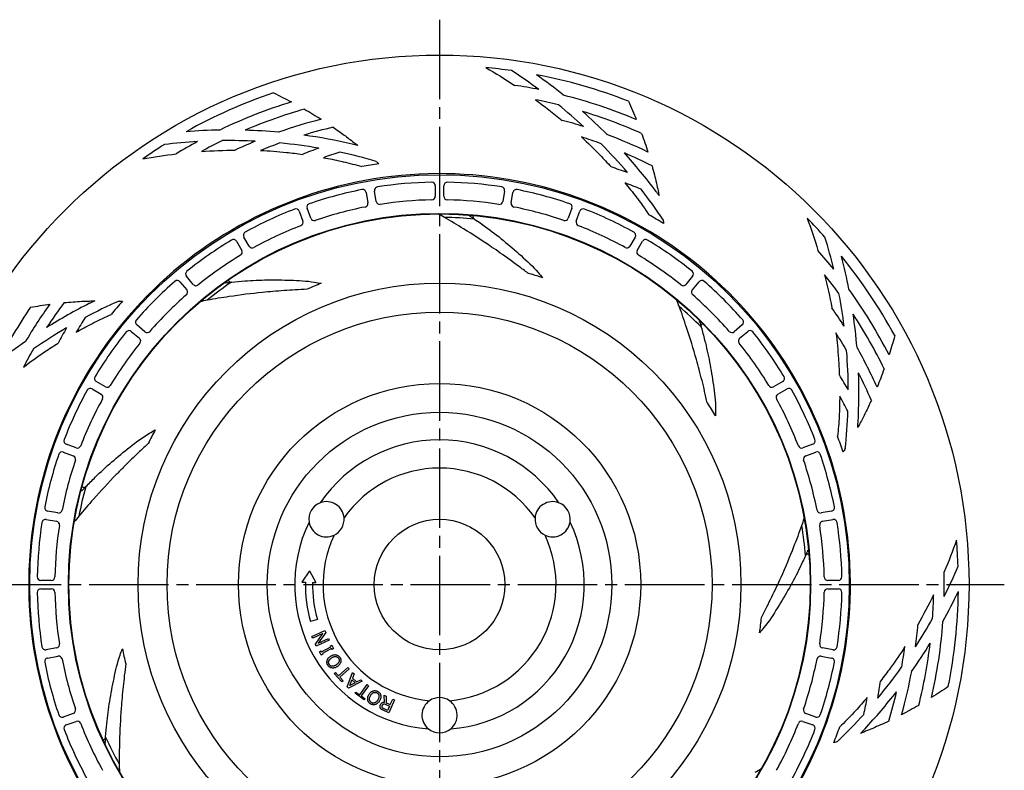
# Model space of a CAD drawing. Header units: millimetres. Extents: x 0 to 594, y 0 to 420.
# Tile 3 of 4: x 88 to 227, y 206 to 312. Entities that reach past the tile are written whole.
import ezdxf

# ---------------------------------------------------------------- set-up
doc = ezdxf.new("R2010")
doc.units = ezdxf.units.MM
doc.linetypes.add('CENTER', pattern=[27, 20, -2, 3, -2])

msp = doc.modelspace()

# ---------------------------------------------------------------- linework, layer by layer
at = {"color": 7, "linetype": 'CENTER', "ltscale": 0.562266}
for p, q in [((147, 312.5), (147, 152.5)), ((67, 232.5), (227, 232.5))]:
    msp.add_line(p, q, dxfattribs=at)
at = {"color": 7, "linetype": 'Continuous'}
for p, q in [((146.4, 288.99), (146.4, 287.49)), ((147.6, 287.49), (147.6, 288.99)), ((136.6, 288.03), (136.86, 286.55)), ((138.04, 286.76), (137.78, 288.24)), ((156.22, 288.24), (155.96, 286.76)), ((157.14, 286.55), (157.4, 288.03)), ((127.12, 285.38), (127.63, 283.97)), ((128.76, 284.38), (128.24, 285.79)), ((151.77, 284.61), (151.81, 284.78)), ((151.81, 284.42), (151.77, 284.61)), ((165.76, 285.79), (165.24, 284.38)), ((166.37, 283.97), (166.88, 285.38)), ((118.24, 281.12), (118.99, 279.82)), ((120.03, 280.42), (119.27, 281.72)), ((174.73, 281.72), (173.97, 280.42)), ((175.01, 279.82), (175.76, 281.12)), ((112.11, 275.01), (111.15, 276.16)), ((182.85, 276.16), (181.89, 275.01)), ((110.23, 275.39), (111.19, 274.24)), ((117.33, 275.37), (117.16, 275.49)), ((182.81, 274.24), (183.77, 275.39)), ((105.26, 268.31), (104.11, 269.27)), ((184.06, 269.18), (184.15, 269.36)), ((184.15, 269.36), (184.29, 269.45)), ((189.89, 269.27), (188.74, 268.31)), ((103.34, 268.35), (104.49, 267.39)), ((189.51, 267.39), (190.66, 268.35)), ((99.68, 260.51), (98.38, 261.26)), ((195.62, 261.26), (194.32, 260.51)), ((97.78, 260.23), (99.08, 259.47)), ((194.92, 259.47), (196.22, 260.23)), ((93.71, 251.26), (95.12, 250.74)), ((95.53, 251.87), (94.12, 252.38)), ((199.88, 252.38), (198.47, 251.87)), ((198.88, 250.74), (200.29, 251.26)), ((96.5, 246.24), (96.35, 246.31)), ((96.71, 246.26), (96.5, 246.24)), ((92.95, 242.64), (91.47, 242.9)), ((202.53, 242.9), (201.05, 242.64)), ((91.26, 241.72), (92.74, 241.46)), ((201.26, 241.46), (202.74, 241.72)), ((128.6, 234.43), (127.5, 232.84)), ((128.6, 234.43), (129.5, 232.81)), ((92.01, 233.1), (90.51, 233.1)), ((203.49, 233.1), (201.99, 233.1)), ((90.51, 231.9), (92.01, 231.9)), ((127.5, 232.84), (128, 232.83)), ((129, 232.81), (129.5, 232.81)), ((201.99, 231.9), (203.49, 231.9)), ((129.7, 227.54), (128.74, 227.26)), ((128.92, 225.17), (130.75, 225.98)), ((130.75, 225.98), (130.87, 225.72)), ((129.03, 224.92), (128.92, 225.17)), ((130.48, 225.57), (129.03, 224.92)), ((129.41, 224.07), (130.48, 225.57)), ((131.36, 224.61), (129.53, 223.8)), ((130.87, 225.72), (129.81, 224.22)), ((129.81, 224.22), (131.25, 224.86)), ((131.25, 224.86), (131.36, 224.61)), ((92.74, 223.54), (91.26, 223.28)), ((129.53, 223.8), (129.41, 224.07)), ((130.27, 222.98), (131.59, 223.68)), ((131.71, 223.44), (130.4, 222.74)), ((131.53, 223.79), (131.75, 223.92)), ((131.59, 223.68), (131.53, 223.79)), ((131.77, 223.33), (131.71, 223.44)), ((131.75, 223.92), (132, 223.45)), ((132, 223.45), (131.77, 223.33)), ((202.74, 223.28), (201.26, 223.54)), ((91.47, 222.1), (92.95, 222.36)), ((129.98, 222.97), (130.21, 223.1)), ((130.23, 222.51), (129.98, 222.97)), ((130.21, 223.1), (130.27, 222.98)), ((130.46, 222.63), (130.23, 222.51)), ((130.4, 222.74), (130.46, 222.63)), ((201.05, 222.36), (202.53, 222.1)), ((132.7, 219.58), (134.02, 220.77)), ((134.2, 220.57), (132.88, 219.38)), ((134.02, 220.77), (134.2, 220.57)), ((132.09, 219.92), (132.25, 220.07)), ((133.16, 218.73), (132.09, 219.92)), ((132.25, 220.07), (132.7, 219.58)), ((132.88, 219.38), (133.33, 218.88)), ((133.93, 218), (134.69, 220.04)), ((134.28, 218.21), (134.59, 219.02)), ((134.59, 219.02), (135.04, 218.61)), ((134.9, 219.85), (134.68, 219.24)), ((134.68, 219.24), (135.25, 218.72)), ((134.69, 220.04), (134.9, 219.85)), ((135.25, 218.72), (135.84, 219.01)), ((135.84, 219.01), (136.05, 218.82)), ((133.33, 218.88), (133.16, 218.73)), ((134.1, 217.85), (133.93, 218)), ((136.05, 218.82), (134.1, 217.85)), ((135.04, 218.61), (134.28, 218.21)), ((135.7, 216.89), (136.75, 218.33)), ((136.96, 218.17), (135.92, 216.73)), ((136.75, 218.33), (136.96, 218.17)), ((135.03, 217.1), (135.16, 217.28)), ((136.33, 216.16), (135.03, 217.1)), ((135.16, 217.28), (135.7, 216.89)), ((135.92, 216.73), (136.46, 216.34)), ((136.46, 216.34), (136.33, 216.16)), ((139.16, 216.83), (139.43, 216.71)), ((139.21, 215.82), (139.16, 216.83)), ((139.43, 216.71), (139.46, 215.75)), ((140.02, 215.5), (140.37, 216.29)), ((140.37, 216.29), (140.62, 216.18)), ((139.65, 214.66), (139.05, 214.93)), ((139.3, 215.58), (139.93, 215.29)), ((139.46, 215.75), (140.02, 215.5)), ((139.93, 215.29), (139.65, 214.66)), ((140.62, 216.18), (139.8, 214.35)), ((95.12, 214.26), (93.71, 213.74)), ((139.8, 214.35), (138.9, 214.75)), ((200.29, 213.74), (198.88, 214.26)), ((94.12, 212.62), (95.53, 213.13)), ((198.47, 213.13), (199.88, 212.62)), ((99.63, 210.71), (99.48, 210.57)), ((99.48, 210.57), (99.33, 210.53))]:
    msp.add_line(p, q, dxfattribs=at)
for points in [[(117.16, 275.49), (117.09, 275.65), (117.09, 275.71)], [(198.96, 236.77), (199.15, 236.86), (199.31, 236.84)]]:
    msp.add_lwpolyline(points, dxfattribs=at)
for points in [[(131.06, 221.65, 0), (131.07, 221.72, 0), (131.09, 221.78, 0), (131.11, 221.84, 0), (131.13, 221.91, 0), (131.17, 221.96, 0), (131.2, 222.02, 0), (131.24, 222.08, 0), (131.29, 222.13, 0), (131.34, 222.19, 0), (131.39, 222.24, 0), (131.45, 222.29, 0), (131.52, 222.34, 0)], [(131.3, 221.58, 0), (131.31, 221.64, 0), (131.32, 221.69, 0), (131.35, 221.74, 0), (131.37, 221.79, 0), (131.4, 221.84, 0), (131.43, 221.88, 0), (131.47, 221.92, 0), (131.51, 221.96, 0), (131.55, 222, 0), (131.59, 222.04, 0), (131.64, 222.08, 0), (131.68, 222.11, 0)], [(131.52, 222.34, 0), (131.58, 222.38, 0), (131.65, 222.42, 0), (131.72, 222.46, 0), (131.78, 222.49, 0), (131.85, 222.52, 0), (131.91, 222.54, 0), (131.98, 222.55, 0), (132.05, 222.57, 0), (132.11, 222.57, 0), (132.18, 222.58, 0), (132.24, 222.57, 0), (132.31, 222.56, 0)], [(131.68, 222.11, 0), (131.73, 222.14, 0), (131.77, 222.17, 0), (131.82, 222.2, 0), (131.87, 222.23, 0), (131.92, 222.25, 0), (131.98, 222.27, 0), (132.03, 222.29, 0), (132.08, 222.3, 0), (132.14, 222.31, 0), (132.19, 222.32, 0), (132.25, 222.32, 0), (132.3, 222.31, 0)], [(132.3, 222.31, 0), (132.34, 222.31, 0), (132.37, 222.3, 0), (132.41, 222.29, 0), (132.45, 222.27, 0), (132.48, 222.26, 0), (132.51, 222.24, 0), (132.54, 222.22, 0), (132.57, 222.2, 0), (132.6, 222.18, 0), (132.63, 222.15, 0), (132.65, 222.12, 0), (132.68, 222.09, 0)], [(132.31, 222.56, 0), (132.36, 222.55, 0), (132.42, 222.54, 0), (132.47, 222.52, 0), (132.52, 222.5, 0), (132.57, 222.48, 0), (132.62, 222.45, 0), (132.66, 222.42, 0), (132.71, 222.39, 0), (132.75, 222.35, 0), (132.79, 222.31, 0), (132.82, 222.27, 0), (132.86, 222.23, 0)], [(132.68, 222.09, 0), (132.7, 222.06, 0), (132.72, 222.03, 0), (132.73, 222, 0), (132.75, 221.96, 0), (132.76, 221.93, 0), (132.77, 221.89, 0), (132.77, 221.86, 0), (132.78, 221.82, 0), (132.78, 221.78, 0), (132.78, 221.74, 0), (132.77, 221.71, 0), (132.77, 221.67, 0)], [(132.86, 222.23, 0), (132.89, 222.18, 0), (132.92, 222.13, 0), (132.95, 222.08, 0), (132.97, 222.03, 0), (132.98, 221.98, 0), (133, 221.93, 0), (133.01, 221.87, 0), (133.02, 221.82, 0), (133.02, 221.77, 0), (133.02, 221.71, 0), (133.02, 221.65, 0), (133.01, 221.6, 0)], [(131.21, 221.03, 0), (131.18, 221.07, 0), (131.15, 221.12, 0), (131.12, 221.17, 0), (131.1, 221.22, 0), (131.08, 221.27, 0), (131.07, 221.33, 0), (131.06, 221.38, 0), (131.05, 221.43, 0), (131.05, 221.49, 0), (131.05, 221.54, 0), (131.05, 221.6, 0), (131.06, 221.65, 0)], [(131.76, 220.69, 0), (131.7, 220.7, 0), (131.65, 220.71, 0), (131.6, 220.73, 0), (131.54, 220.75, 0), (131.5, 220.77, 0), (131.45, 220.8, 0), (131.4, 220.83, 0), (131.36, 220.86, 0), (131.32, 220.9, 0), (131.28, 220.94, 0), (131.24, 220.98, 0), (131.21, 221.03, 0)], [(131.39, 221.16, 0), (131.37, 221.19, 0), (131.35, 221.22, 0), (131.33, 221.25, 0), (131.32, 221.29, 0), (131.31, 221.32, 0), (131.3, 221.36, 0), (131.29, 221.4, 0), (131.29, 221.43, 0), (131.29, 221.47, 0), (131.29, 221.51, 0), (131.29, 221.55, 0), (131.3, 221.58, 0)], [(131.76, 220.94, 0), (131.73, 220.95, 0), (131.69, 220.95, 0), (131.66, 220.97, 0), (131.62, 220.98, 0), (131.59, 220.99, 0), (131.55, 221.01, 0), (131.52, 221.03, 0), (131.49, 221.05, 0), (131.46, 221.08, 0), (131.44, 221.1, 0), (131.41, 221.13, 0), (131.39, 221.16, 0)], [(132.38, 221.14, 0), (132.34, 221.11, 0), (132.29, 221.08, 0), (132.24, 221.05, 0), (132.19, 221.02, 0), (132.14, 221, 0), (132.09, 220.98, 0), (132.04, 220.96, 0), (131.98, 220.95, 0), (131.93, 220.94, 0), (131.87, 220.93, 0), (131.82, 220.93, 0), (131.76, 220.94, 0)], [(132.55, 220.91, 0), (132.48, 220.87, 0), (132.42, 220.83, 0), (132.35, 220.79, 0), (132.28, 220.76, 0), (132.22, 220.73, 0), (132.15, 220.71, 0), (132.09, 220.7, 0), (132.02, 220.69, 0), (131.96, 220.68, 0), (131.89, 220.68, 0), (131.82, 220.68, 0), (131.76, 220.69, 0)], [(132.77, 221.67, 0), (132.76, 221.61, 0), (132.74, 221.56, 0), (132.72, 221.51, 0), (132.69, 221.46, 0), (132.66, 221.42, 0), (132.63, 221.37, 0), (132.6, 221.33, 0), (132.56, 221.29, 0), (132.52, 221.25, 0), (132.47, 221.21, 0), (132.43, 221.18, 0), (132.38, 221.14, 0)], [(133.01, 221.6, 0), (133, 221.53, 0), (132.98, 221.47, 0), (132.96, 221.41, 0), (132.93, 221.35, 0), (132.9, 221.29, 0), (132.86, 221.23, 0), (132.82, 221.17, 0), (132.78, 221.12, 0), (132.73, 221.07, 0), (132.67, 221.01, 0), (132.61, 220.96, 0), (132.55, 220.91, 0)], [(136.85, 216.11, 0), (136.83, 216.17, 0), (136.82, 216.24, 0), (136.82, 216.3, 0), (136.82, 216.37, 0), (136.82, 216.44, 0), (136.83, 216.5, 0), (136.84, 216.57, 0), (136.86, 216.64, 0), (136.89, 216.71, 0), (136.92, 216.78, 0), (136.95, 216.85, 0), (136.99, 216.92, 0)], [(136.99, 216.92, 0), (137.03, 216.99, 0), (137.07, 217.05, 0), (137.12, 217.11, 0), (137.17, 217.17, 0), (137.22, 217.22, 0), (137.27, 217.26, 0), (137.32, 217.31, 0), (137.38, 217.34, 0), (137.44, 217.38, 0), (137.49, 217.4, 0), (137.56, 217.43, 0), (137.62, 217.45, 0)], [(137.09, 216.14, 0), (137.08, 216.19, 0), (137.08, 216.25, 0), (137.08, 216.3, 0), (137.08, 216.36, 0), (137.09, 216.41, 0), (137.1, 216.47, 0), (137.12, 216.52, 0), (137.13, 216.57, 0), (137.16, 216.63, 0), (137.18, 216.68, 0), (137.21, 216.73, 0), (137.23, 216.78, 0)], [(137.23, 216.78, 0), (137.26, 216.83, 0), (137.29, 216.87, 0), (137.32, 216.92, 0), (137.36, 216.96, 0), (137.4, 217.01, 0), (137.44, 217.05, 0), (137.48, 217.08, 0), (137.52, 217.12, 0), (137.57, 217.15, 0), (137.61, 217.18, 0), (137.66, 217.2, 0), (137.72, 217.22, 0)], [(137.62, 217.45, 0), (137.67, 217.46, 0), (137.73, 217.47, 0), (137.79, 217.48, 0), (137.84, 217.48, 0), (137.89, 217.48, 0), (137.95, 217.47, 0), (138, 217.46, 0), (138.05, 217.45, 0), (138.11, 217.43, 0), (138.16, 217.41, 0), (138.21, 217.39, 0), (138.26, 217.36, 0)], [(137.72, 217.22, 0), (137.75, 217.22, 0), (137.79, 217.23, 0), (137.83, 217.24, 0), (137.86, 217.24, 0), (137.9, 217.24, 0), (137.94, 217.23, 0), (137.97, 217.23, 0), (138.01, 217.22, 0), (138.05, 217.21, 0), (138.08, 217.2, 0), (138.12, 217.19, 0), (138.15, 217.17, 0)], [(138.15, 217.17, 0), (138.18, 217.15, 0), (138.21, 217.13, 0), (138.24, 217.1, 0), (138.26, 217.08, 0), (138.29, 217.05, 0), (138.31, 217.02, 0), (138.33, 216.99, 0), (138.35, 216.96, 0), (138.37, 216.92, 0), (138.38, 216.89, 0), (138.39, 216.85, 0), (138.41, 216.82, 0)], [(138.26, 217.36, 0), (138.31, 217.33, 0), (138.36, 217.3, 0), (138.4, 217.26, 0), (138.44, 217.23, 0), (138.48, 217.19, 0), (138.51, 217.15, 0), (138.54, 217.1, 0), (138.57, 217.06, 0), (138.6, 217.01, 0), (138.62, 216.96, 0), (138.64, 216.9, 0), (138.65, 216.85, 0)], [(138.41, 216.82, 0), (138.42, 216.76, 0), (138.42, 216.71, 0), (138.42, 216.65, 0), (138.42, 216.6, 0), (138.41, 216.54, 0), (138.4, 216.49, 0), (138.38, 216.44, 0), (138.37, 216.38, 0), (138.34, 216.33, 0), (138.32, 216.28, 0), (138.29, 216.23, 0), (138.27, 216.18, 0)], [(138.65, 216.85, 0), (138.67, 216.79, 0), (138.68, 216.72, 0), (138.68, 216.65, 0), (138.68, 216.59, 0), (138.68, 216.52, 0), (138.67, 216.45, 0), (138.66, 216.39, 0), (138.64, 216.32, 0), (138.61, 216.25, 0), (138.58, 216.18, 0), (138.55, 216.11, 0), (138.51, 216.04, 0)], [(137.24, 215.6, 0), (137.19, 215.63, 0), (137.14, 215.66, 0), (137.1, 215.69, 0), (137.06, 215.73, 0), (137.02, 215.77, 0), (136.99, 215.81, 0), (136.96, 215.86, 0), (136.93, 215.9, 0), (136.9, 215.95, 0), (136.88, 216, 0), (136.86, 216.05, 0), (136.85, 216.11, 0)], [(137.35, 215.79, 0), (137.32, 215.81, 0), (137.29, 215.83, 0), (137.26, 215.85, 0), (137.24, 215.88, 0), (137.21, 215.91, 0), (137.19, 215.94, 0), (137.17, 215.97, 0), (137.15, 216, 0), (137.13, 216.03, 0), (137.12, 216.07, 0), (137.11, 216.1, 0), (137.09, 216.14, 0)], [(137.88, 215.51, 0), (137.83, 215.5, 0), (137.77, 215.49, 0), (137.71, 215.48, 0), (137.66, 215.48, 0), (137.61, 215.48, 0), (137.55, 215.49, 0), (137.5, 215.5, 0), (137.45, 215.51, 0), (137.39, 215.52, 0), (137.34, 215.54, 0), (137.29, 215.57, 0), (137.24, 215.6, 0)], [(137.78, 215.74, 0), (137.75, 215.73, 0), (137.71, 215.73, 0), (137.67, 215.72, 0), (137.64, 215.72, 0), (137.6, 215.72, 0), (137.56, 215.72, 0), (137.53, 215.73, 0), (137.49, 215.73, 0), (137.45, 215.74, 0), (137.42, 215.76, 0), (137.38, 215.77, 0), (137.35, 215.79, 0)], [(138.27, 216.18, 0), (138.24, 216.13, 0), (138.21, 216.08, 0), (138.18, 216.04, 0), (138.14, 215.99, 0), (138.1, 215.95, 0), (138.06, 215.91, 0), (138.02, 215.87, 0), (137.98, 215.84, 0), (137.93, 215.81, 0), (137.89, 215.78, 0), (137.84, 215.76, 0), (137.78, 215.74, 0)], [(138.51, 216.04, 0), (138.47, 215.97, 0), (138.43, 215.91, 0), (138.38, 215.85, 0), (138.33, 215.79, 0), (138.28, 215.74, 0), (138.23, 215.69, 0), (138.18, 215.65, 0), (138.12, 215.61, 0), (138.06, 215.58, 0), (138.01, 215.55, 0), (137.94, 215.53, 0), (137.88, 215.51, 0)], [(138.61, 215.05, 0), (138.6, 215.08, 0), (138.59, 215.12, 0), (138.59, 215.15, 0), (138.58, 215.19, 0), (138.58, 215.22, 0), (138.58, 215.26, 0), (138.59, 215.3, 0), (138.59, 215.33, 0), (138.6, 215.37, 0), (138.61, 215.41, 0), (138.63, 215.45, 0), (138.65, 215.49, 0)], [(138.9, 214.75, 0), (138.87, 214.77, 0), (138.84, 214.78, 0), (138.81, 214.8, 0), (138.78, 214.83, 0), (138.75, 214.85, 0), (138.72, 214.87, 0), (138.7, 214.9, 0), (138.68, 214.92, 0), (138.66, 214.95, 0), (138.64, 214.98, 0), (138.63, 215.01, 0), (138.61, 215.05, 0)], [(138.65, 215.49, 0), (138.66, 215.53, 0), (138.69, 215.57, 0), (138.71, 215.61, 0), (138.73, 215.64, 0), (138.75, 215.67, 0), (138.78, 215.7, 0), (138.8, 215.72, 0), (138.83, 215.75, 0), (138.86, 215.77, 0), (138.89, 215.79, 0), (138.92, 215.8, 0), (138.96, 215.82, 0)], [(138.88, 215.11, 0), (138.88, 215.13, 0), (138.87, 215.15, 0), (138.87, 215.17, 0), (138.87, 215.2, 0), (138.86, 215.22, 0), (138.87, 215.24, 0), (138.87, 215.27, 0), (138.87, 215.29, 0), (138.88, 215.31, 0), (138.89, 215.34, 0), (138.89, 215.36, 0), (138.9, 215.38, 0)], [(139.05, 214.93, 0), (139.03, 214.94, 0), (139.01, 214.95, 0), (139, 214.96, 0), (138.98, 214.97, 0), (138.96, 214.99, 0), (138.95, 215, 0), (138.94, 215.02, 0), (138.92, 215.03, 0), (138.91, 215.05, 0), (138.9, 215.07, 0), (138.89, 215.09, 0), (138.88, 215.11, 0)], [(138.9, 215.38, 0), (138.91, 215.4, 0), (138.92, 215.42, 0), (138.93, 215.44, 0), (138.95, 215.46, 0), (138.96, 215.48, 0), (138.97, 215.5, 0), (138.99, 215.52, 0), (139.01, 215.53, 0), (139.02, 215.55, 0), (139.04, 215.56, 0), (139.06, 215.57, 0), (139.08, 215.58, 0)], [(138.96, 215.82, 0), (138.98, 215.82, 0), (138.99, 215.83, 0), (139.01, 215.83, 0), (139.03, 215.84, 0), (139.05, 215.84, 0), (139.08, 215.84, 0), (139.1, 215.84, 0), (139.12, 215.84, 0), (139.14, 215.83, 0), (139.17, 215.83, 0), (139.19, 215.82, 0), (139.21, 215.82, 0)], [(139.08, 215.58, 0), (139.1, 215.59, 0), (139.12, 215.59, 0), (139.14, 215.6, 0), (139.15, 215.6, 0), (139.17, 215.6, 0), (139.19, 215.6, 0), (139.21, 215.6, 0), (139.23, 215.6, 0), (139.25, 215.59, 0), (139.26, 215.59, 0), (139.28, 215.58, 0), (139.3, 215.58, 0)]]:
    msp.add_polyline3d(points, dxfattribs=at)
for radius in [75, 58.04, 52.57, 52.5, 42.7, 38.6, 28.49, 24.4, 9.25]:
    msp.add_circle((147, 232.5), radius, dxfattribs=at)
for centre, radius, start, end in [((147, 232.5), 73.5, 82.0258, 84.8941), ((116.42, 242.34), 75, 53.4582, 57.0621), ((147, 232.5), 73.5, 68.6593, 79.2382), ((116.42, 242.34), 76.5, 51.0239, 54.6068), ((147, 232.5), 71.5, 78.6491, 81.4394), ((147, 232.5), 73.5, 108.6637, 119.2382), ((147, 232.5), 71.5, 67.059, 75.8037), ((147, 232.5), 71.5, 107.0653, 115.8037), ((147, 232.5), 70, 76.0734, 78.813), ((116.42, 242.34), 75, 47.2022, 50.7719), ((147, 232.5), 70, 105.8685, 113.1757), ((116.42, 242.34), 76.5, 44.7789, 48.3464), ((147, 232.5), 70, 65.8614, 73.1757), ((147, 232.5), 68, 104.2792, 109.5857), ((147, 232.5), 66.5, 103.095, 106.8157), ((147, 232.5), 68, 72.5664, 75.1998), ((117.24, 220.38), 76.5, 91.0239, 94.6068), ((117.24, 220.38), 76.5, 84.7789, 88.3464), ((117.24, 220.38), 76.5, 76.8645, 82.0973), ((147, 232.5), 66.5, 69.8699, 72.4025), ((147, 232.5), 68, 64.2722, 69.5857), ((147, 232.5), 73.5, 122.0258, 124.8941), ((117.24, 220.38), 75, 93.4582, 97.0621), ((147, 232.5), 71.5, 118.6491, 121.4394), ((147, 232.5), 70, 116.0734, 118.813), ((117.24, 220.38), 75, 87.2022, 90.7719), ((147, 232.5), 68, 112.5664, 115.1998), ((147, 232.5), 66.5, 109.8699, 112.4025), ((117.24, 220.38), 75, 80.2902, 84.5266), ((151.88, 233.67), 64.5, 109.9281, 112.1119), ((116.42, 242.34), 75, 40.2902, 44.5266), ((151.88, 233.67), 63, 107.5564, 109.772), ((117.24, 220.38), 75, 73.9035, 77.9715), ((147, 232.5), 66.5, 63.0884, 66.8157), ((116.42, 242.34), 76.5, 36.8354, 42.0973), ((146.96, 232.5), 60.2, 98.1607, 100.4897), ((151.49, 230.26), 64.5, 69.9281, 72.1119), ((147, 232.5), 58.2, 96.6932, 136.6009), ((147, 232.5), 58.2, 56.6932, 96.5997), ((138.27, 288.32), 0.5, 98.8844, 190), ((147, 232.5), 57, 91.1156, 98.8844), ((145.9, 288.99), 0.5, 0, 91.1156), ((148.1, 288.99), 0.5, 88.8844, 180), ((147, 232.5), 57, 81.1156, 88.8844), ((155.73, 288.32), 0.5, 350, 81.1156), ((151.49, 230.26), 63, 67.5564, 69.772), ((147, 232.5), 57, 101.1156, 108.8844), ((136.11, 287.94), 0.5, 10, 101.1156), ((145.9, 287.49), 0.5, 271.146, 0), ((148.1, 287.49), 0.5, 180, 268.854), ((157.89, 287.94), 0.5, 78.8844, 170), ((147, 232.5), 57, 71.1156, 78.8844), ((116.42, 242.34), 75, 33.8936, 37.9715), ((128.71, 285.96), 0.5, 108.8844, 200), ((147, 232.5), 54.5, 101.146, 108.854), ((136.37, 286.46), 0.5, 281.146, 10), ((138.53, 286.84), 0.5, 190, 278.854), ((147, 232.5), 54.5, 91.146, 98.854), ((147, 232.5), 54.5, 81.146, 88.854), ((155.47, 286.84), 0.5, 261.146, 350), ((157.63, 286.46), 0.5, 170, 258.854), ((147, 232.5), 54.5, 71.146, 78.854), ((165.29, 285.96), 0.5, 340, 71.1156), ((147, 232.5), 57, 111.1156, 118.8844), ((126.65, 285.21), 0.5, 20, 111.1156), ((167.35, 285.21), 0.5, 68.8844, 160), ((147, 232.5), 57, 61.1156, 68.8844), ((146.96, 232.5), 60.2, 58.1344, 60.4407), ((147, 232.5), 54.5, 111.146, 118.854), ((127.16, 283.8), 0.5, 291.146, 20), ((129.23, 284.55), 0.5, 200, 288.854), ((147, 232.5), 52, 84.552, 89.2549), ((164.77, 284.55), 0.5, 251.146, 340), ((166.84, 283.8), 0.5, 160, 248.854), ((147, 232.5), 54.5, 61.146, 68.854), ((147, 232.5), 73.5, 42.0258, 44.8941), ((119.71, 281.97), 0.5, 118.8844, 210), ((174.29, 281.97), 0.5, 330, 61.1156), ((147, 232.5), 57, 121.1156, 128.8844), ((117.8, 280.87), 0.5, 30, 121.1156), ((120.46, 280.67), 0.5, 210, 298.854), ((173.54, 280.67), 0.5, 241.146, 330), ((176.2, 280.87), 0.5, 58.8844, 150), ((147, 232.5), 57, 51.1156, 58.8844), ((147, 232.5), 58.2, 16.6932, 56.5945), ((129.9, 259.7), 75, 13.4582, 17.0621), ((147, 232.5), 54.5, 121.146, 128.854), ((118.55, 279.57), 0.5, 301.146, 30), ((175.45, 279.57), 0.5, 150, 238.854), ((147, 232.5), 54.5, 51.146, 58.854), ((147, 232.5), 71.5, 38.6491, 41.4394), ((129.9, 259.7), 76.5, 11.0239, 14.6068), ((147, 232.5), 73.5, 28.6679, 39.2382), ((111.53, 276.48), 0.5, 128.8844, 220), ((147, 232.5), 45.84, 71.433, 74.1555), ((182.47, 276.48), 0.5, 320, 51.1156), ((147, 232.5), 70, 36.0734, 38.813), ((147, 232.5), 57, 131.1156, 138.8844), ((109.85, 275.07), 0.5, 40, 131.1156), ((112.5, 275.33), 0.5, 220, 308.854), ((147, 232.5), 52, 124.552, 129.2549), ((147, 232.5), 45.84, 111.433, 114.1555), ((181.5, 275.33), 0.5, 231.146, 320), ((184.15, 275.07), 0.5, 48.8844, 140), ((147, 232.5), 57, 41.1156, 48.8844), ((147, 232.5), 54.5, 131.146, 138.854), ((110.81, 273.92), 0.5, 311.146, 40), ((183.19, 273.92), 0.5, 140, 228.854), ((147, 232.5), 54.5, 41.146, 48.854), ((129.9, 259.7), 75, 7.2022, 10.7719), ((147, 232.5), 71.5, 27.0704, 35.8037), ((147, 232.5), 68, 144.2792, 149.5857), ((147, 232.5), 58.2, 136.6932, 176.6004), ((147, 232.5), 66.5, 143.0948, 146.8157), ((131.99, 204.09), 76.5, 116.8685, 122.0973), ((131.99, 204.09), 75, 113.9065, 117.9715), ((146.96, 232.5), 60.2, 138.1945, 140.5454), ((147, 232.5), 70, 145.8684, 153.1757), ((147, 232.5), 52, 44.552, 49.2549), ((147, 232.5), 68, 32.5664, 35.1998), ((129.9, 259.7), 76.5, 4.7789, 8.3464), ((147, 232.5), 70, 25.8744, 33.1757), ((149.98, 236.53), 63, 147.5564, 149.772), ((104.43, 269.65), 0.5, 138.8844, 230), ((189.57, 269.65), 0.5, 310, 41.1156), ((131.99, 204.09), 75, 120.2902, 124.5266), ((149.98, 236.53), 64.5, 149.9281, 152.1119), ((147, 232.5), 57, 141.1156, 148.8844), ((103.02, 267.97), 0.5, 50, 141.1156), ((105.58, 268.69), 0.5, 230, 318.854), ((188.42, 268.69), 0.5, 221.146, 310), ((190.98, 267.97), 0.5, 38.8844, 130), ((147, 232.5), 57, 31.1156, 38.8844), ((147, 232.5), 66.5, 29.8699, 32.4025), ((131.99, 204.09), 76.5, 124.7789, 128.3464), ((147, 232.5), 54.5, 141.146, 148.854), ((104.17, 267), 0.5, 321.146, 50), ((189.83, 267), 0.5, 130, 218.854), ((147, 232.5), 54.5, 31.146, 38.854), ((147, 232.5), 66.5, 149.8699, 152.4025), ((129.9, 259.7), 75, 0.2902, 4.5266), ((147, 232.5), 68, 24.2862, 29.5857), ((129.9, 259.7), 76.5, 356.846, 2.0973), ((147, 232.5), 66.5, 23.1026, 26.8157), ((98.63, 261.7), 0.5, 148.8844, 240), ((195.37, 261.7), 0.5, 300, 31.1156), ((149, 227.9), 64.5, 29.9281, 32.1119), ((147, 232.5), 57, 151.1156, 158.8844), ((97.53, 259.79), 0.5, 60, 151.1156), ((98.83, 259.04), 0.5, 331.146, 60), ((99.93, 260.95), 0.5, 240, 328.854), ((194.07, 260.95), 0.5, 211.146, 300), ((195.17, 259.04), 0.5, 120, 208.854), ((196.47, 259.79), 0.5, 28.8844, 120), ((147, 232.5), 57, 21.1156, 28.8844), ((147, 232.5), 54.5, 151.146, 158.854), ((147, 232.5), 45.84, 31.433, 34.1555), ((147, 232.5), 54.5, 21.146, 28.854), ((149, 227.9), 63, 27.5564, 29.772), ((129.9, 259.7), 75, 353.9143, 357.9715), ((147, 232.5), 45.84, 151.433, 154.1555), ((94.29, 252.85), 0.5, 158.8844, 250), ((147, 232.5), 20.5, 34.4143, 145.5857), ((199.71, 252.85), 0.5, 290, 21.1156), ((146.96, 232.5), 60.2, 18.1546, 20.4216), ((93.54, 250.79), 0.5, 70, 161.1156), ((95.7, 252.34), 0.5, 250, 338.854), ((198.3, 252.34), 0.5, 201.146, 290), ((200.46, 250.79), 0.5, 18.8844, 110), ((147, 232.5), 57, 161.1156, 168.8844), ((147, 232.5), 54.5, 161.146, 168.854), ((94.95, 250.27), 0.5, 341.146, 70), ((199.05, 250.27), 0.5, 110, 198.854), ((147, 232.5), 54.5, 11.146, 18.854), ((147, 232.5), 57, 11.1156, 18.8844), ((147, 232.5), 16.5, 34.9206, 145.0794), ((147, 232.5), 58.2, 336.6932, 16.6048), ((147, 232.5), 52, 164.552, 169.2549), ((130.98, 241.75), 2.5, 110.8663, 189.1337), ((130.98, 241.75), 2.5, 4.48, 110.8663), ((163.02, 241.75), 2.5, 69.1337, 175.52), ((163.02, 241.75), 2.5, 350.8663, 69.1337), ((91.56, 243.39), 0.5, 168.8844, 260), ((93.04, 243.13), 0.5, 260, 348.854), ((200.96, 243.13), 0.5, 191.146, 280), ((202.44, 243.39), 0.5, 280, 11.1156), ((147, 232.5), 57, 171.1156, 178.8844), ((91.18, 241.23), 0.5, 80, 171.1156), ((92.66, 240.97), 0.5, 351.146, 80), ((147, 232.5), 20.5, 154.4143, 265.5857), ((130.98, 241.75), 2.5, 189.1337, 295.52), ((130.98, 241.75), 2.5, 295.52, 4.48), ((147, 232.5), 20.5, 274.4143, 25.5857), ((163.02, 241.75), 2.5, 175.52, 244.48), ((163.02, 241.75), 2.5, 244.48, 350.8663), ((201.34, 240.97), 0.5, 100, 188.854), ((202.82, 241.23), 0.5, 8.8844, 100), ((147, 232.5), 57, 1.1156, 8.8844), ((147, 232.5), 54.5, 171.146, 178.854), ((147, 232.5), 52, 4.552, 9.2549), ((147, 232.5), 54.5, 1.146, 8.854), ((147, 232.5), 16.5, 154.9206, 265.0794), ((147, 232.5), 16.5, 274.9206, 25.0794), ((147, 232.5), 73.5, 2.0258, 4.8941), ((147, 232.5), 58.2, 176.6932, 216.5975), ((151.38, 264.33), 75, 333.4582, 337.0621), ((90.51, 233.6), 0.5, 178.8844, 270), ((92.01, 233.6), 0.5, 270, 358.854), ((201.99, 233.6), 0.5, 181.146, 270), ((203.49, 233.6), 0.5, 270, 1.1156), ((147, 232.5), 71.5, 358.6491, 1.4394), ((90.51, 231.4), 0.5, 90, 181.1156), ((92.01, 231.4), 0.5, 1.146, 90), ((147, 232.5), 19, 179, 196), ((147, 232.5), 18, 179, 196), ((201.99, 231.4), 0.5, 90, 178.854), ((203.49, 231.4), 0.5, 358.8844, 90), ((147, 232.5), 57, 181.1156, 188.8844), ((147, 232.5), 54.5, 181.146, 188.854), ((147, 232.5), 54.5, 351.146, 358.854), ((147, 232.5), 57, 351.1156, 358.8844), ((147, 232.5), 70, 356.0734, 358.813), ((151.38, 264.33), 76.5, 331.0239, 334.6068), ((147, 232.5), 73.5, 348.6609, 359.2382), ((147, 232.5), 45.84, 351.433, 354.1555), ((151.38, 264.33), 75, 327.2022, 330.7719), ((147, 232.5), 68, 352.5664, 355.1998), ((147, 232.5), 71.5, 347.0609, 355.8037), ((91.18, 223.77), 0.5, 188.8844, 280), ((92.66, 224.03), 0.5, 280, 8.854), ((147, 232.5), 45.84, 191.433, 194.1555), ((201.34, 224.03), 0.5, 171.146, 260), ((202.82, 223.77), 0.5, 260, 351.1156), ((147, 232.5), 66.5, 349.8699, 352.4025), ((151.38, 264.33), 76.5, 324.7789, 328.3464), ((147, 232.5), 70, 345.8634, 353.1757), ((91.56, 221.61), 0.5, 100, 191.1156), ((93.04, 221.87), 0.5, 11.146, 100), ((147, 232.5), 54.5, 191.146, 198.854), ((147, 232.5), 54.5, 341.146, 348.854), ((200.96, 221.87), 0.5, 80, 168.854), ((202.44, 221.61), 0.5, 348.8844, 80), ((147, 232.5), 57, 191.1156, 198.8844), ((147, 232.5), 57, 341.1156, 348.8844), ((151.38, 264.33), 75, 320.2902, 324.5266), ((147, 232.5), 68, 344.2745, 349.5857), ((145.58, 227.69), 64.5, 349.9281, 352.1119), ((147, 214), 2.5, 55.52, 124.48), ((145.58, 227.69), 63, 347.5564, 349.772), ((151.38, 264.33), 76.5, 316.8872, 322.0973), ((147, 232.5), 66.5, 343.0908, 346.8157), ((94.95, 214.73), 0.5, 290, 18.854), ((147, 214), 2.5, 124.48, 230.8663), ((147, 214), 2.5, 309.1337, 55.52), ((199.05, 214.73), 0.5, 161.146, 250), ((93.54, 214.21), 0.5, 198.8844, 290), ((200.46, 214.21), 0.5, 250, 341.1156), ((151.38, 264.33), 75, 313.9013, 317.9715), ((94.29, 212.15), 0.5, 110, 201.1156), ((95.7, 212.66), 0.5, 21.146, 110), ((147, 232.5), 54.5, 201.146, 208.854), ((147, 214), 2.5, 230.8663, 309.1337), ((147, 232.5), 54.5, 331.146, 338.854), ((198.3, 212.66), 0.5, 70, 158.854), ((199.71, 212.15), 0.5, 338.8844, 70), ((146.96, 232.5), 60.2, 338.1692, 340.4411), ((147, 232.5), 57, 201.1156, 208.8844), ((147, 232.5), 52, 204.552, 209.2549), ((147, 232.5), 57, 331.1156, 338.8844), ((147, 232.5), 58.2, 296.6932, 336.6007)]:
    msp.add_arc(centre, radius, start, end, dxfattribs=at)
for points in [[(153.54, 305.71), (154.94, 304.92), (156.3, 304.08), (157.64, 303.2)], [(160.58, 301.17), (161.87, 300.23), (163.14, 299.26), (164.37, 298.24)], [(104.95, 292.79), (106.53, 293.08), (108.11, 293.32), (109.71, 293.5)], [(113.26, 293.83), (114.86, 293.95), (116.45, 294.01), (118.05, 294.03)], [(130.57, 292.96), (131.39, 292.81), (132.21, 292.65), (133.03, 292.46)], [(133.03, 292.46), (133.13, 292.44), (133.24, 292.42), (133.34, 292.39)], [(133.34, 292.39), (134.24, 292.19), (135.12, 291.95), (136, 291.7)], [(138.04, 292.44), (138.16, 292.33), (138.29, 292.21), (138.42, 292.09)], [(173.27, 289.38), (173.81, 288.73), (174.34, 288.07), (174.85, 287.41)], [(174.85, 287.41), (174.91, 287.32), (174.97, 287.24), (175.04, 287.16)], [(175.04, 287.16), (175.6, 286.41), (176.14, 285.65), (176.66, 284.87)], [(147.68, 284.5), (147.37, 284.67), (147.07, 284.83), (146.76, 285)], [(151.3, 284.69), (151.41, 284.62), (151.51, 284.55), (151.62, 284.48)], [(151.62, 284.48), (151.73, 284.41), (151.83, 284.34), (151.94, 284.27)], [(151.94, 284.27), (151.95, 284.26), (151.96, 284.25), (151.97, 284.24)], [(178.67, 284.17), (178.7, 283.99), (178.72, 283.81), (178.74, 283.63)], [(199.07, 284.38), (199.63, 282.88), (200.14, 281.36), (200.6, 279.82)], [(201.54, 276.37), (201.93, 274.83), (202.27, 273.27), (202.57, 271.7)], [(116.75, 275.24), (116.88, 275.26), (117.01, 275.27), (117.13, 275.29)], [(117.13, 275.29), (117.26, 275.3), (117.38, 275.31), (117.51, 275.33)], [(117.51, 275.33), (117.53, 275.33), (117.55, 275.33), (117.56, 275.33)], [(101.6, 272.66), (101.76, 272.65), (101.93, 272.64), (102.09, 272.63)], [(114.1, 272.77), (113.75, 272.7), (113.41, 272.63), (113.07, 272.56)], [(180.94, 271.9), (180.82, 272.22), (180.69, 272.55), (180.56, 272.87)], [(98.04, 269.6), (98.84, 270.01), (99.66, 270.39), (100.48, 270.76)], [(95.55, 268.25), (96.27, 268.66), (97.01, 269.07), (97.75, 269.45)], [(97.75, 269.45), (97.85, 269.5), (97.94, 269.55), (98.04, 269.6)], [(183.84, 269.72), (183.88, 269.59), (183.91, 269.47), (183.95, 269.35)], [(183.95, 269.35), (183.99, 269.22), (184.02, 269.1), (184.06, 268.98)], [(184.06, 268.98), (184.06, 268.97), (184.06, 268.96), (184.07, 268.95)], [(203.68, 259.18), (203.68, 258.34), (203.66, 257.5), (203.63, 256.66)], [(203.63, 256.66), (203.62, 256.56), (203.62, 256.45), (203.61, 256.35)], [(203.61, 256.35), (203.56, 255.4), (203.48, 254.45), (203.38, 253.51)], [(203.61, 256.35), (203.56, 255.4), (203.48, 254.45), (203.38, 253.5)], [(203.61, 256.35), (203.56, 255.4), (203.48, 254.45), (203.38, 253.5)], [(204.48, 251.75), (204.37, 251.59), (204.27, 251.42), (204.16, 251.26)], [(96.35, 245.8), (96.44, 245.89), (96.53, 245.98), (96.62, 246.08)], [(96.62, 246.08), (96.7, 246.17), (96.79, 246.26), (96.88, 246.35)], [(96.88, 246.35), (96.89, 246.36), (96.9, 246.37), (96.9, 246.38)], [(95.91, 242.19), (95.69, 241.93), (95.47, 241.65), (95.26, 241.38)], [(198.32, 240.86), (198.44, 241.19), (198.55, 241.52), (198.66, 241.85)], [(220.23, 238.77), (219.7, 237.26), (219.11, 235.77), (218.48, 234.3)], [(199.14, 237.33), (199.09, 237.21), (199.04, 237.09), (198.99, 236.97)], [(198.84, 236.63), (198.83, 236.62), (198.83, 236.6), (198.82, 236.59)], [(198.99, 236.97), (198.94, 236.86), (198.89, 236.74), (198.84, 236.63)], [(216.98, 231.05), (216.29, 229.62), (215.54, 228.2), (214.76, 226.81)], [(207.57, 216.5), (207.04, 215.87), (206.49, 215.24), (205.93, 214.63)], [(205.7, 214.38), (205.05, 213.69), (204.38, 213.01), (203.69, 212.35)], [(205.93, 214.63), (205.85, 214.55), (205.77, 214.46), (205.7, 214.38)], [(99.68, 210.51), (99.68, 210.64), (99.69, 210.77), (99.7, 210.89)], [(99.7, 210.89), (99.7, 210.91), (99.7, 210.92), (99.7, 210.93)], [(99.65, 210.13), (99.66, 210.26), (99.67, 210.39), (99.68, 210.51)], [(203.39, 210.29), (203.21, 210.23), (203.03, 210.17), (202.84, 210.12)], [(101.63, 207.09), (101.64, 206.74), (101.64, 206.39), (101.65, 206.04)], [(191.69, 205.92), (191.99, 206.09), (192.29, 206.28), (192.59, 206.46)]]:
    msp.add_open_spline(points, degree=3, dxfattribs=at)
for points, knots in [([(123.48, 302.14), (123.91, 301.93), (124.76, 301.51), (125.6, 301.07), (126.02, 300.85)], [0, 0, 0, 0, 1.437299, 2.84446, 2.84446, 2.84446, 2.84446]), ([(173.75, 300.96), (173.95, 300.52), (174.33, 299.66), (174.69, 298.78), (174.87, 298.35)], [0, 0, 0, 0, 1.439336, 2.846023, 2.846023, 2.846023, 2.846023]), ([(127.86, 299.83), (128.26, 299.6), (129.06, 299.13), (129.84, 298.64), (130.23, 298.4)], [0, 0, 0, 0, 1.399948, 2.768247, 2.768247, 2.768247, 2.768247]), ([(131.93, 297.27), (132.46, 296.91), (133.44, 296.21), (134.4, 295.48), (134.84, 295.13)], [0, 0, 0, 0, 1.908891, 3.614566, 3.614566, 3.614566, 3.614566]), ([(167.1, 295.89), (168.01, 295.06), (169.43, 293.67), (170.79, 292.21), (171.3, 291.64)], [0, 0, 0, 0, 3.665909, 5.969698, 5.969698, 5.969698, 5.969698]), ([(175.63, 296.38), (175.79, 295.94), (176.09, 295.07), (176.38, 294.2), (176.52, 293.76)], [0, 0, 0, 0, 1.397788, 2.768215, 2.768215, 2.768215, 2.768215]), ([(135.42, 294.69), (135.29, 294.73), (135.02, 294.79), (134.76, 294.85), (134.63, 294.88)], [0, 0, 0, 0, 0.40688, 0.8110409, 0.8110409, 0.8110409, 0.8110409]), ([(134.84, 295.13), (134.94, 295.06), (135.13, 294.91), (135.32, 294.77), (135.42, 294.69)], [0, 0, 0, 0, 0.3545541, 0.7203696, 0.7203696, 0.7203696, 0.7203696]), ([(121.66, 293.98), (122.88, 293.93), (124.86, 293.78), (126.84, 293.53), (127.6, 293.43)], [0, 0, 0, 0, 3.665909, 5.969698, 5.969698, 5.969698, 5.969698]), ([(177.1, 291.8), (177.21, 291.38), (177.43, 290.57), (177.71, 289.39), (177.88, 288.62), (177.96, 288.25)], [0, 0, 0, 0, 1.293575, 2.512752, 3.647007, 3.647007, 3.647007, 3.647007]), ([(140.31, 290.31), (140.29, 290.31), (140.26, 290.31), (140.23, 290.31), (140.22, 290.3)], [0, 0, 0, 0, 0.04542497, 0.09217612, 0.09217612, 0.09217612, 0.09217612]), ([(178.09, 287.6), (178.02, 287.7), (177.87, 287.91), (177.72, 288.11), (177.64, 288.21)], [0, 0, 0, 0, 0.3732593, 0.7526437, 0.7526437, 0.7526437, 0.7526437]), ([(177.96, 288.25), (177.98, 288.15), (178.04, 287.93), (178.07, 287.71), (178.09, 287.6)], [0, 0, 0, 0, 0.3278995, 0.665538, 0.665538, 0.665538, 0.665538]), ([(151.3, 284.69), (151.29, 284.7), (151.27, 284.72), (151.25, 284.76), (151.26, 284.8), (151.3, 284.82), (151.33, 284.82), (151.34, 284.82)], [0, 0, 0, 0, 0.0430859, 0.082449, 0.1200558, 0.159828, 0.2031185, 0.2031185, 0.2031185, 0.2031185]), ([(159.51, 276.6), (159.07, 276.93), (157.78, 277.91), (156.07, 279.14), (153.5, 280.93), (150.86, 282.62), (148.6, 283.98), (147.68, 284.5)], [0, 0, 0, 0, 1.676009, 4.844045, 6.338546, 11.074345, 14.242665, 14.242665, 14.242665, 14.242665]), ([(151.97, 284.24), (152.49, 283.9), (153.88, 282.93), (156.09, 281.24), (158.59, 279.07), (160.47, 277.33), (161.39, 276.2), (161.6, 275.95)], [0, 0, 0, 0, 1.873364, 5.076577, 8.366067, 11.779635, 12.742556, 12.742556, 12.742556, 12.742556]), ([(179.04, 281.09), (179.03, 281.1), (179, 281.11), (178.97, 281.13), (178.96, 281.14)], [0, 0, 0, 0, 0.04829879, 0.0977792, 0.0977792, 0.0977792, 0.0977792]), ([(116.75, 275.24), (116.73, 275.24), (116.71, 275.24), (116.67, 275.26), (116.65, 275.3), (116.67, 275.34), (116.69, 275.37), (116.7, 275.37)], [0, 0, 0, 0, 0.0446834, 0.0848762, 0.1222077, 0.1626205, 0.2075294, 0.2075294, 0.2075294, 0.2075294]), ([(117.56, 275.33), (118.18, 275.4), (119.86, 275.55), (122.64, 275.68), (125.94, 275.62), (128.5, 275.5), (129.93, 275.22), (130.25, 275.17)], [0, 0, 0, 0, 1.853847, 5.057059, 8.34655, 11.760117, 12.723038, 12.723038, 12.723038, 12.723038]), ([(128.24, 274.32), (127.69, 274.29), (126.07, 274.22), (123.96, 274.06), (120.84, 273.78), (117.74, 273.38), (115.13, 272.96), (114.1, 272.77)], [0, 0, 0, 0, 1.676009, 4.844045, 6.338546, 11.074345, 14.242665, 14.242665, 14.242665, 14.242665]), ([(89.06, 271.78), (89.52, 271.86), (90.43, 272.01), (91.34, 272.14), (91.79, 272.2)], [0, 0, 0, 0, 1.398285, 2.768186, 2.768186, 2.768186, 2.768186]), ([(93.82, 272.43), (94.25, 272.47), (95.08, 272.54), (96.28, 272.62), (97.05, 272.65), (97.43, 272.66)], [0, 0, 0, 0, 1.288608, 2.495097, 3.609521, 3.609521, 3.609521, 3.609521]), ([(98.15, 272.7), (98.03, 272.64), (97.78, 272.52), (97.54, 272.39), (97.42, 272.33)], [0, 0, 0, 0, 0.4092928, 0.8158657, 0.8158657, 0.8158657, 0.8158657]), ([(97.43, 272.66), (97.54, 272.67), (97.79, 272.68), (98.03, 272.69), (98.15, 272.7)], [0, 0, 0, 0, 0.3561195, 0.7249141, 0.7249141, 0.7249141, 0.7249141]), ([(104.71, 272.49), (104.7, 272.48), (104.68, 272.45), (104.66, 272.43), (104.65, 272.42)], [0, 0, 0, 0, 0.0449216, 0.09111493, 0.09111493, 0.09111493, 0.09111493]), ([(184.93, 258.23), (184.8, 258.78), (184.45, 260.35), (183.93, 262.4), (183.11, 265.43), (182.17, 268.42), (181.31, 270.91), (180.94, 271.9)], [0, 0, 0, 0, 1.676009, 4.844045, 6.338546, 11.074345, 14.242665, 14.242665, 14.242665, 14.242665]), ([(183.84, 269.72), (183.84, 269.73), (183.83, 269.76), (183.85, 269.8), (183.88, 269.82), (183.92, 269.81), (183.95, 269.8), (183.96, 269.79)], [0, 0, 0, 0, 0.0431044, 0.082481, 0.1201056, 0.1598928, 0.2032007, 0.2032007, 0.2032007, 0.2032007]), ([(184.07, 268.95), (184.24, 268.35), (184.68, 266.71), (185.29, 263.99), (185.81, 260.73), (186.13, 258.18), (186.11, 256.73), (186.11, 256.4)], [0, 0, 0, 0, 1.872993, 5.076205, 8.365696, 11.779263, 12.742184, 12.742184, 12.742184, 12.742184]), ([(203.15, 268.13), (203.31, 266.92), (203.5, 264.94), (203.6, 262.95), (203.63, 262.19)], [0, 0, 0, 0, 3.665909, 5.969698, 5.969698, 5.969698, 5.969698]), ([(88.07, 263.31), (89.03, 264.05), (90.65, 265.21), (92.32, 266.29), (92.97, 266.7)], [0, 0, 0, 0, 3.665909, 5.969698, 5.969698, 5.969698, 5.969698]), ([(211.49, 267.76), (211.36, 267.3), (211.1, 266.39), (210.81, 265.48), (210.67, 265.04)], [0, 0, 0, 0, 1.436431, 2.843644, 2.843644, 2.843644, 2.843644]), ([(209.98, 263.05), (209.82, 262.61), (209.5, 261.75), (209.16, 260.89), (208.98, 260.47)], [0, 0, 0, 0, 1.398728, 2.767339, 2.767339, 2.767339, 2.767339]), ([(208.17, 258.59), (207.9, 258.01), (207.38, 256.91), (206.82, 255.83), (206.55, 255.33)], [0, 0, 0, 0, 1.922579, 3.642898, 3.642898, 3.642898, 3.642898]), ([(206.24, 254.73), (206.25, 254.85), (206.26, 255.11), (206.28, 255.36), (206.28, 255.49)], [0, 0, 0, 0, 0.3791566, 0.764693, 0.764693, 0.764693, 0.764693]), ([(206.55, 255.33), (206.5, 255.23), (206.4, 255.03), (206.29, 254.83), (206.24, 254.73)], [0, 0, 0, 0, 0.3334284, 0.6776502, 0.6776502, 0.6776502, 0.6776502]), ([(96.9, 246.38), (97.34, 246.83), (98.53, 248.03), (100.58, 249.92), (103.15, 252), (105.19, 253.55), (106.46, 254.26), (106.74, 254.42)], [0, 0, 0, 0, 1.873252, 5.076465, 8.365955, 11.779523, 12.742444, 12.742444, 12.742444, 12.742444]), ([(105.75, 252.48), (105.34, 252.1), (104.15, 251), (102.64, 249.53), (100.43, 247.31), (98.31, 245), (96.58, 243.01), (95.91, 242.19)], [0, 0, 0, 0, 1.676009, 4.844045, 6.338546, 11.074345, 14.242665, 14.242665, 14.242665, 14.242665]), ([(202.77, 249.13), (202.77, 249.15), (202.76, 249.18), (202.75, 249.2), (202.75, 249.22)], [0, 0, 0, 0, 0.04310759, 0.08736117, 0.08736117, 0.08736117, 0.08736117]), ([(96.35, 245.8), (96.34, 245.79), (96.32, 245.77), (96.27, 245.76), (96.24, 245.78), (96.22, 245.82), (96.23, 245.85), (96.23, 245.86)], [0, 0, 0, 0, 0.0430827, 0.0824432, 0.1200462, 0.1598154, 0.2031029, 0.2031029, 0.2031029, 0.2031029]), ([(192.6, 227.83), (192.85, 228.33), (193.59, 229.77), (194.51, 231.67), (195.83, 234.51), (197.03, 237.4), (197.97, 239.87), (198.32, 240.86)], [0, 0, 0, 0, 1.676009, 4.844045, 6.338546, 11.074345, 14.242665, 14.242665, 14.242665, 14.242665]), ([(199.14, 237.33), (199.15, 237.34), (199.17, 237.37), (199.2, 237.39), (199.24, 237.38), (199.27, 237.35), (199.28, 237.32), (199.28, 237.31)], [0, 0, 0, 0, 0.0431922, 0.0826476, 0.1203404, 0.1602034, 0.2035999, 0.2035999, 0.2035999, 0.2035999]), ([(88.9, 235.95), (88.9, 235.93), (88.9, 235.9), (88.9, 235.87), (88.9, 235.86)], [0, 0, 0, 0, 0.04511472, 0.09153844, 0.09153844, 0.09153844, 0.09153844]), ([(198.82, 236.59), (198.57, 236.02), (197.86, 234.49), (196.57, 232.01), (194.88, 229.18), (193.49, 227.02), (192.53, 225.92), (192.33, 225.67)], [0, 0, 0, 0, 1.873498, 5.076711, 8.366201, 11.779769, 12.74269, 12.74269, 12.74269, 12.74269]), ([(99.7, 210.93), (99.75, 211.55), (99.89, 213.24), (100.25, 216.01), (100.88, 219.25), (101.44, 221.75), (101.96, 223.11), (102.07, 223.41)], [0, 0, 0, 0, 1.87301, 5.076222, 8.365712, 11.77928, 12.742201, 12.742201, 12.742201, 12.742201]), ([(212.92, 223.71), (212.26, 222.68), (211.13, 221.03), (209.94, 219.45), (209.46, 218.84)], [0, 0, 0, 0, 3.665909, 5.969698, 5.969698, 5.969698, 5.969698]), ([(102.55, 221.29), (102.49, 220.74), (102.28, 219.13), (102.07, 217.03), (101.81, 213.91), (101.66, 210.78), (101.62, 208.14), (101.63, 207.09)], [0, 0, 0, 0, 1.676009, 4.844045, 6.338546, 11.074345, 14.242665, 14.242665, 14.242665, 14.242665]), ([(219.07, 218.05), (218.67, 217.78), (217.88, 217.25), (217.08, 216.74), (216.69, 216.49)], [0, 0, 0, 0, 1.438888, 2.845806, 2.845806, 2.845806, 2.845806]), ([(214.88, 215.4), (214.48, 215.17), (213.67, 214.72), (212.86, 214.28), (212.46, 214.07)], [0, 0, 0, 0, 1.398318, 2.767976, 2.767976, 2.767976, 2.767976]), ([(206.65, 211.43), (206.75, 211.53), (206.94, 211.74), (207.13, 211.94), (207.23, 212.05)], [0, 0, 0, 0, 0.4254433, 0.8461498, 0.8461498, 0.8461498, 0.8461498]), ([(210.63, 213.16), (210.24, 212.97), (209.49, 212.63), (208.4, 212.15), (207.69, 211.86), (207.34, 211.72)], [0, 0, 0, 0, 1.278263, 2.476828, 3.582903, 3.582903, 3.582903, 3.582903]), ([(207.34, 211.72), (207.23, 211.67), (207, 211.57), (206.77, 211.48), (206.65, 211.43)], [0, 0, 0, 0, 0.3697267, 0.753429, 0.753429, 0.753429, 0.753429]), ([(99.65, 210.13), (99.65, 210.11), (99.65, 210.09), (99.62, 210.05), (99.58, 210.04), (99.54, 210.07), (99.52, 210.09), (99.52, 210.1)], [0, 0, 0, 0, 0.0432211, 0.0827006, 0.1204179, 0.1603056, 0.2037306, 0.2037306, 0.2037306, 0.2037306]), ([(200.41, 209.39), (200.42, 209.4), (200.43, 209.43), (200.44, 209.46), (200.45, 209.47)], [0, 0, 0, 0, 0.04518678, 0.09155065, 0.09155065, 0.09155065, 0.09155065])]:
    msp.add_open_spline(points, degree=3, knots=knots, dxfattribs=at)

doc.saveas('drawing.dxf')
